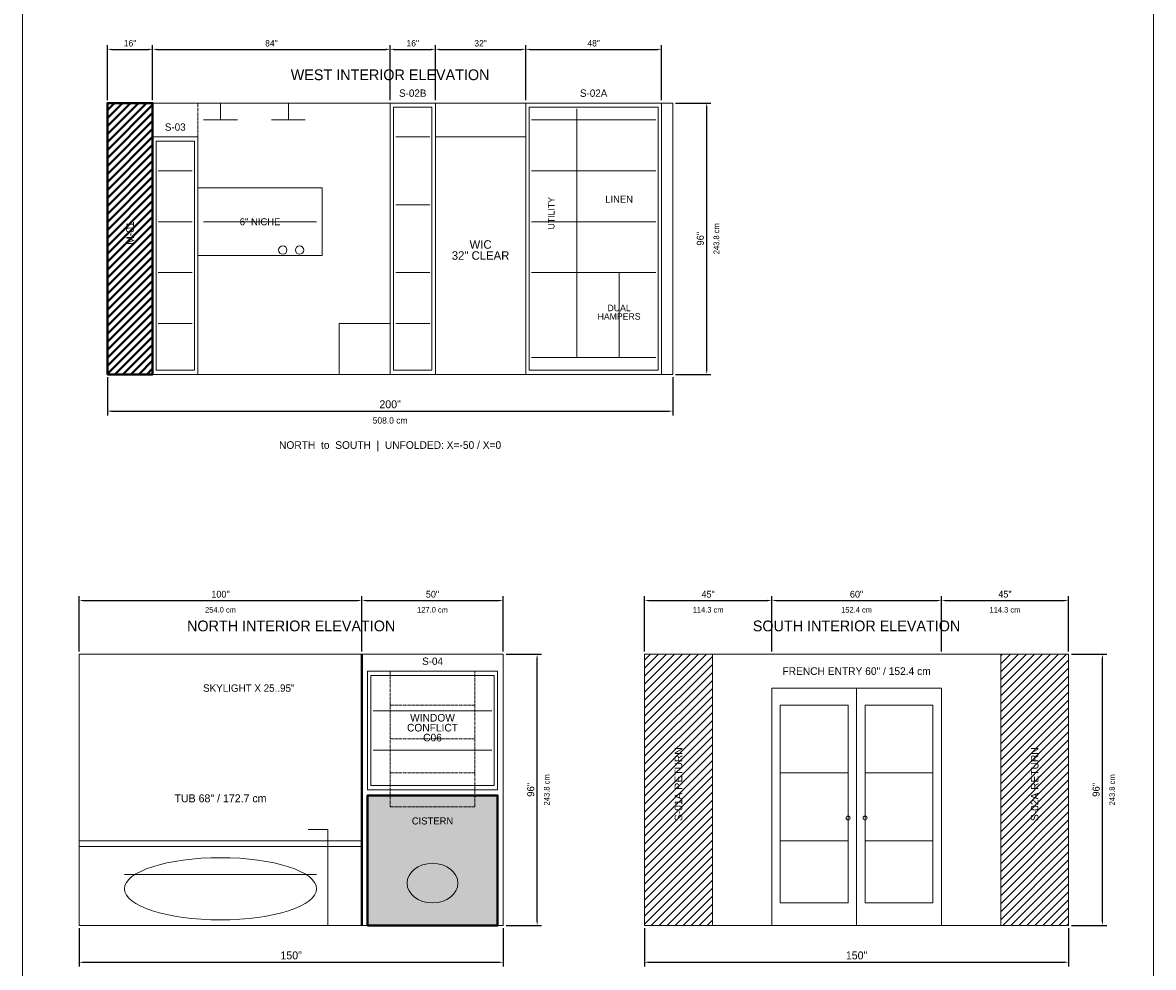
# Model space of a CAD drawing. Header units: inches. Extents: x 0 to 700, y 0 to 895.
# Tile 4 of 5: x 300 to 700, y 315 to 649. Entities that reach past the tile are written whole.
import ezdxf
from ezdxf.enums import TextEntityAlignment as Align

# ---------------------------------------------------------------- set-up
doc = ezdxf.new("R2010")
doc.units = ezdxf.units.IN
doc.header["$MEASUREMENT"] = 0
doc.linetypes.add('DASHED', pattern=[1.524, 1.27, -0.254])
for name, color, linetype, lineweight in [('A-ANNO-TEXT', 7, 'Continuous', 13), ('A-CLNG-SKYLIGHT', 7, 'Continuous', 13), ('A-COORD-HOLD', 7, 'Continuous', 13), ('A-DIMS-IMP', 7, 'Continuous', 13), ('A-DIMS-MET', 7, 'Continuous', 13), ('A-DOOR', 7, 'Continuous', 13), ('A-ELEV-LINE', 7, 'Continuous', 13), ('A-FIXT-PLMB', 7, 'Continuous', 18), ('A-GLAZ', 7, 'Continuous', 13), ('A-MILLWORK-STOR', 7, 'Continuous', 18), ('A-WALL-NEW', 7, 'Continuous', 40)]:
    doc.layers.add(name, color=color, linetype=linetype, lineweight=lineweight)
doc.styles.add('BODY', font='IBMPlexSans-400.ttf')
doc.styles.add('MONO', font='JetBrainsMono-400.ttf')
doc.styles.add('TITLE', font='SpaceGrotesk-600.ttf')
doc.dimstyles.new('BATH-ARCH', dxfattribs={"dimtxt": 2.6, "dimasz": 1.4, "dimexe": 1.5, "dimexo": 1, "dimgap": 1, "dimtad": 1, "dimdec": 0, "dimtxsty": 'MONO', "dimcen": 2.5, "dimclrd": 7, "dimclre": 7, "dimclrt": 7, "dimazin": 3, "dimtfac": 1, "dimtmove": 0, "dimatfit": 3})

msp = doc.modelspace()

# ---------------------------------------------------------------- hatches: boundary and pattern name
at = {"layer": 'A-MILLWORK-STOR'}
h = msp.add_hatch(dxfattribs=at)
h.set_pattern_fill('ANSI31', scale=16)
h.paths.add_polyline_path([(520, 330), (544, 330), (544, 426), (520, 426)])
h = msp.add_hatch(dxfattribs=at)
h.set_pattern_fill('ANSI31', scale=16)
h.paths.add_polyline_path([(646, 330), (670, 330), (670, 426), (646, 426)])
at = {"layer": 'A-WALL-NEW'}
h = msp.add_hatch(dxfattribs=at)
h.set_pattern_fill('ANSI31', scale=16)
h.paths.add_polyline_path([(330, 525), (346, 525), (346, 621), (330, 621)])
h = msp.add_hatch(color=8, dxfattribs=at)
h.dxf.hatch_style = 1
h.paths.add_polyline_path([(422, 330), (468, 330), (468, 376), (422, 376)])

# ---------------------------------------------------------------- linework, layer by layer
at = {"layer": 'A-CLNG-SKYLIGHT', "linetype": 'DASHED'}
msp.add_line((345, 426), (415, 426), dxfattribs=at)
at = {"layer": 'A-COORD-HOLD', "linetype": 'DASHED'}
msp.add_lwpolyline([(430, 372), (460, 372), (460, 420), (430, 420)], close=True, dxfattribs=at)
at = {"layer": 'A-DOOR'}
for p, q in [((595, 330), (595, 414)), ((568, 384), (592, 384)), ((598, 384), (622, 384)), ((568, 360), (592, 360)), ((598, 360), (622, 360))]:
    msp.add_line(p, q, dxfattribs=at)
for points in [[(446, 525), (478, 525), (478, 609), (446, 609)], [(565, 330), (625, 330), (625, 414), (565, 414)]]:
    msp.add_lwpolyline(points, close=True, dxfattribs=at)
at = {"layer": 'A-ELEV-LINE'}
for p, q in [((330, 621), (530, 621)), ((430, 525), (430, 621)), ((330, 525), (530, 525)), ((320, 426), (470, 426)), ((520, 426), (670, 426)), ((320, 330), (470, 330)), ((520, 330), (670, 330))]:
    msp.add_line(p, q, dxfattribs=at)
for points in [[(300, 0), (700, 0), (700, 895), (300, 895)], [(330, 525), (530, 525), (530, 621), (330, 621)], [(320, 330), (470, 330), (470, 426), (320, 426)], [(520, 330), (670, 330), (670, 426), (520, 426)]]:
    msp.add_lwpolyline(points, close=True, dxfattribs=at)
at = {"layer": 'A-FIXT-PLMB'}
for p, q in [((370, 621), (370, 615)), ((394, 621), (394, 615)), ((364, 615), (376, 615)), ((388, 615), (400, 615)), ((401, 364), (408, 364)), ((408, 330), (408, 364)), ((336, 348), (404, 348))]:
    msp.add_line(p, q, dxfattribs=at)
for points in [[(362, 567), (406, 567), (406, 591), (362, 591)], [(412, 525), (430, 525), (430, 543), (412, 543)], [(320, 358), (420, 358), (420, 360), (320, 360)]]:
    msp.add_lwpolyline(points, close=True, dxfattribs=at)
for centre, major_axis, ratio in [((392, 569), (1.5, 0), 1), ((398, 569), (1.5, 0), 1), ((592, 368), (0.7, 0), 1), ((598, 368), (0.7, 0), 1), ((370, 343), (34, 0), 0.323529), ((445, 345), (9, 0), 0.777778)]:
    msp.add_ellipse(centre, major_axis=major_axis, ratio=ratio, dxfattribs=at)
at = {"layer": 'A-GLAZ', "linetype": 'DASHED'}
for p, q in [((362, 525), (362, 621)), ((430, 408), (460, 408)), ((430, 396), (460, 396)), ((430, 384), (460, 384))]:
    msp.add_line(p, q, dxfattribs=at)
msp.add_lwpolyline([(430, 372), (460, 372), (460, 420), (430, 420)], close=True, dxfattribs=at)
at = {"layer": 'A-GLAZ'}
for points in [[(568, 338), (592, 338), (592, 408), (568, 408)], [(598, 338), (622, 338), (622, 408), (598, 408)]]:
    msp.add_lwpolyline(points, close=True, dxfattribs=at)
at = {"layer": 'A-MILLWORK-STOR'}
for p, q in [((496, 531), (496, 619)), ((480, 615), (524, 615)), ((432, 609), (444, 609)), ((348, 597), (360, 597)), ((480, 597), (524, 597)), ((432, 585), (444, 585)), ((348, 579), (360, 579)), ((364, 579), (404, 579)), ((480, 579), (524, 579)), ((348, 561), (360, 561)), ((432, 561), (444, 561)), ((480, 561), (524, 561)), ((511, 531), (511, 561)), ((348, 543), (360, 543)), ((432, 543), (444, 543)), ((480, 531), (524, 531)), ((424, 406), (466, 406)), ((424, 392), (466, 392))]:
    msp.add_line(p, q, dxfattribs=at)
for points in [[(430, 525), (446, 525), (446, 621), (430, 621)], [(446, 609), (478, 609), (478, 621), (446, 621)], [(478, 525), (526, 525), (526, 621), (478, 621)], [(431.2, 526.5), (444.8, 526.5), (444.8, 619.5), (431.2, 619.5)], [(479.2, 526.5), (524.8, 526.5), (524.8, 619.5), (479.2, 619.5)], [(346, 525), (362, 525), (362, 609), (346, 609)], [(347.2, 526.5), (360.8, 526.5), (360.8, 607.5), (347.2, 607.5)], [(520, 330), (544, 330), (544, 426), (520, 426)], [(646, 330), (670, 330), (670, 426), (646, 426)], [(422, 378), (468, 378), (468, 420), (422, 420)], [(423.2, 379.5), (466.8, 379.5), (466.8, 418.5), (423.2, 418.5)]]:
    msp.add_lwpolyline(points, close=True, dxfattribs=at)
at = {"layer": 'A-WALL-NEW'}
msp.add_line((420, 330), (420, 426), dxfattribs=at)
for points in [[(330, 525), (346, 525), (346, 621), (330, 621)], [(422, 330), (468, 330), (468, 376), (422, 376)]]:
    msp.add_lwpolyline(points, close=True, dxfattribs=at)

# ---------------------------------------------------------------- texts
at = {"layer": 'A-ANNO-TEXT'}
for s, height, style, p in [('WEST INTERIOR ELEVATION', 3.8, 'TITLE', (430, 631)), ('S-02B', 2.6, 'TITLE', (438, 624.5)), ('S-02A', 2.6, 'TITLE', (502, 624.5)), ('S-03', 2.6, 'TITLE', (354, 612.5)), ('LINEN', 2.5, 'BODY', (511, 587)), ('6" NICHE', 2.5, 'BODY', (384, 579)), ('WIC', 3, 'BODY', (462, 570.95)), ('32" CLEAR', 3, 'BODY', (462, 567.05)), ('DUAL', 2.3, 'BODY', (511, 548.5)), ('HAMPERS', 2.3, 'BODY', (511, 545.5)), ('NORTH  to  SOUTH  |  UNFOLDED: X=-50 / X=0', 2.7, 'BODY', (430, 500)), ('NORTH INTERIOR ELEVATION', 3.8, 'TITLE', (395, 436)), ('SOUTH INTERIOR ELEVATION', 3.8, 'TITLE', (595, 436)), ('S-04', 2.6, 'TITLE', (445, 423.5)), ('FRENCH ENTRY 60" / 152.4 cm', 2.7, 'BODY', (595, 420)), ('SKYLIGHT X 25..95"', 2.6, 'BODY', (380, 414)), ('WINDOW', 2.7, 'TITLE', (445, 403.51)), ('CONFLICT', 2.7, 'TITLE', (445, 400)), ('C06', 2.7, 'TITLE', (445, 396.49)), ('TUB 68" / 172.7 cm', 2.8, 'MONO', (370, 375)), ('CISTERN', 2.5, 'BODY', (445, 367))]:
    msp.add_text(s, height=height, dxfattribs=dict(at, style=style)).set_placement(p, align=Align.MIDDLE_CENTER)
at = {"layer": 'A-ANNO-TEXT', "style": 'BODY'}
for s, height, p in [('UTILITY', 2.3, (487, 582)), ('M-01', 2.7, (338, 575)), ('S-01A RETURN', 2.7, (532, 380)), ('S-02A RETURN', 2.7, (658, 380))]:
    msp.add_text(s, height=height, rotation=90, dxfattribs=at).set_placement(p, align=Align.MIDDLE_CENTER)
at = {"layer": 'A-DIMS-MET', "style": 'MONO'}
for p in [(545.4, 573), (485.4, 378), (685.4, 378)]:
    msp.add_text('243.8 cm', height=2, rotation=90, dxfattribs=at).set_placement(p, align=Align.MIDDLE_CENTER)
for s, height, p in [('508.0 cm', 2.24, (430, 508.7)), ('254.0 cm', 1.92, (370, 441.7)), ('127.0 cm', 1.92, (445, 441.7)), ('114.3 cm', 1.92, (542.5, 441.7)), ('152.4 cm', 1.92, (595, 441.7)), ('114.3 cm', 1.92, (647.5, 441.7))]:
    msp.add_text(s, height=height, dxfattribs=at).set_placement(p, align=Align.MIDDLE_CENTER)

# ---------------------------------------------------------------- dimensions: what is measured, and where the dimension line sits
at = {"layer": 'A-DIMS-IMP'}
for base, p1, p2, override in [((330, 640), (330, 621), (346, 621), {"dimtxt": 2.25, "dimtad": 1, "dimpost": '<>"'}), ((346, 640), (346, 621), (430, 621), {"dimtxt": 2.25, "dimtad": 1, "dimpost": '<>"'}), ((430, 640), (430, 621), (446, 621), {"dimtxt": 2.25, "dimtad": 1, "dimpost": '<>"'}), ((446, 640), (446, 621), (478, 621), {"dimtxt": 2.25, "dimtad": 1, "dimpost": '<>"'}), ((478, 640), (478, 621), (526, 621), {"dimtxt": 2.25, "dimtad": 1, "dimpost": '<>"'}), ((330, 512), (330, 525), (530, 525), {"dimtxt": 2.8, "dimtad": 1, "dimpost": '<>"'}), ((320, 445), (320, 426), (420, 426), {"dimtxt": 2.4, "dimtad": 1, "dimpost": '<>"'}), ((420, 445), (420, 426), (470, 426), {"dimtxt": 2.4, "dimtad": 1, "dimpost": '<>"'}), ((520, 445), (520, 426), (565, 426), {"dimtxt": 2.4, "dimtad": 1, "dimpost": '<>"'}), ((565, 445), (565, 426), (625, 426), {"dimtxt": 2.4, "dimtad": 1, "dimpost": '<>"'}), ((625, 445), (625, 426), (670, 426), {"dimtxt": 2.4, "dimtad": 1, "dimpost": '<>"'}), ((320, 317), (320, 330), (470, 330), {"dimtxt": 2.8, "dimtad": 1, "dimpost": '<>"'}), ((520, 317), (520, 330), (670, 330), {"dimtxt": 2.8, "dimtad": 1, "dimpost": '<>"'})]:
    msp.add_linear_dim(base=base, p1=p1, p2=p2, dimstyle='BATH-ARCH', override=override, dxfattribs=at).render()
for base, p1, p2 in [((542, 525), (530, 525), (530, 621)), ((482, 330), (470, 330), (470, 426)), ((682, 330), (670, 330), (670, 426))]:
    msp.add_linear_dim(base=base, p1=p1, p2=p2, angle=90, dimstyle='BATH-ARCH', override={"dimtxt": 2.5, "dimtad": 1, "dimpost": '<>"'}, dxfattribs=at).render()

doc.saveas('drawing.dxf')
